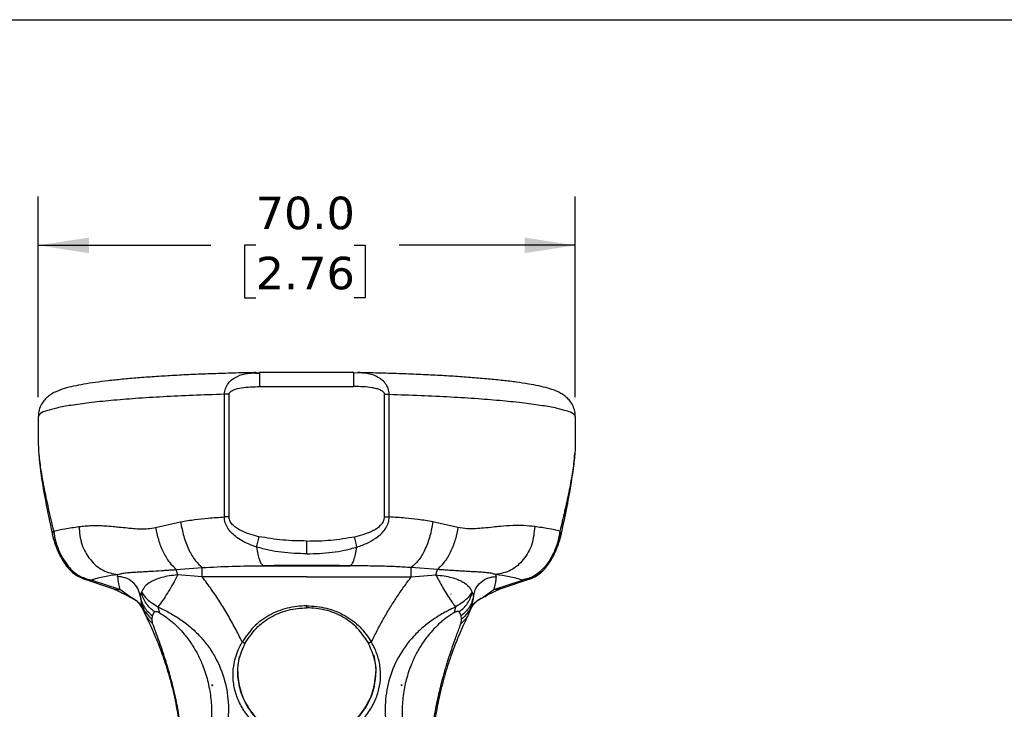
# Model space of a CAD drawing. Header units: millimetres. Extents: x 13 to 546, y 13 to 419.
# Tile 17 of 18: x 289 to 418, y 329 to 419. Entities that reach past the tile are written whole.
import ezdxf

# ---------------------------------------------------------------- set-up
doc = ezdxf.new("R2010")
doc.units = ezdxf.units.MM
doc.header["$LTSCALE"] = 2
doc.linetypes.add('SLD-Solid', pattern=[0])
doc.layers.add('DIMENSIONS', color=140, linetype='SLD-Solid', lineweight=25)
doc.layers.add('TEXT', color=140, linetype='SLD-Solid', lineweight=25)
doc.styles.add('SLDTEXTSTYLE0', font='VERDANA.TTF')
doc.dimstyles.new('SLDDIMSTYLE1', dxfattribs={"dimtxt": 4.316016, "dimasz": 6.604, "dimexe": 0, "dimexo": 0.0625, "dimgap": 1.079004, "dimtad": 0, "dimtih": 1, "dimtoh": 1, "dimrnd": 1e-09, "dimzin": 4, "dimdsep": 46, "dimtxsty": 'SLDTEXTSTYLE0', "dimsah": 1, "dimcen": 0.09, "dimadec": 0, "dimazin": 1, "dimtfac": 1, "dimtofl": 0, "dimtmove": 0, "dimatfit": 3, "dimfxl": 0, "dimfrac": 2, "dimtolj": 1, "dimtzin": 12, "dimarcsym": 0})

# ---------------------------------------------------------------- blocks, each defined once
blk = doc.blocks.new('_D_6')
at = {"layer": 'DIMENSIONS'}
for p, q in [((291.86, 369.94), (291.86, 396.06)), ((361.86, 369.94), (361.86, 396.06)), ((291.86, 389.71), (314.35, 389.71)), ((320.2, 389.71), (318.75, 389.71)), ((318.75, 389.71), (318.75, 382.85)), ((333.03, 389.71), (334.48, 389.71)), ((334.48, 389.71), (334.48, 382.85)), ((361.86, 389.71), (338.88, 389.71)), ((318.75, 382.85), (320.2, 382.85)), ((334.48, 382.85), (333.03, 382.85))]:
    blk.add_line(p, q, dxfattribs=at)
for points in [[(291.86, 389.71), (298.47, 388.69), (298.47, 390.72)], [(361.86, 389.71), (355.26, 390.72), (355.26, 388.69)]]:
    blk.add_solid(points, dxfattribs=at)
at = {"layer": 'DIMENSIONS', "char_height": 4.233, "attachment_point": 1, "style": 'SLDTEXTSTYLE0'}
for s, insert in [('70.0', (320.2, 396.05)), ('2.76', (320.2, 388.22))]:
    blk.add_mtext(s, dxfattribs=dict(at, insert=insert))

msp = doc.modelspace()

# ---------------------------------------------------------------- linework, layer by layer
for p, q in [((319.613, 373.061), (320.283, 373.101)), ((320.761, 373.119), (319.616, 373.026)), ((320.78, 373.032), (320.164, 373.021)), ((333.002, 373.135), (320.705, 373.135)), ((320.729, 373.081), (320.729, 373.109)), ((334.125, 373.069), (332.963, 373.118)), ((332.994, 373.081), (332.994, 373.109)), ((334.125, 373.067), (333.458, 373.103)), ((320.729, 371.31), (332.994, 371.31)), ((316.732, 370.313), (316.118, 370.305)), ((316.731, 354.335), (316.732, 370.313)), ((336.992, 354.335), (336.991, 370.313)), ((336.991, 370.313), (337.605, 370.305)), ((291.862, 367.402), (291.862, 363.928)), ((361.862, 363.905), (361.862, 367.402)), ((316.731, 354.335), (316.118, 354.326)), ((336.992, 354.335), (337.606, 354.326)), ((307.159, 352.974), (310.419, 353.696)), ((346.564, 352.974), (343.304, 353.696)), ((321.217, 347.965), (332.507, 347.965)), ((309.836, 347.471), (313.238, 347.729)), ((310.045, 346.775), (309.836, 347.471)), ((313.239, 346.522), (310.045, 346.775)), ((343.887, 347.471), (340.485, 347.729)), ((340.485, 346.522), (343.678, 346.775)), ((343.678, 346.775), (343.887, 347.471)), ((297.815, 346.247), (301.552, 345.015)), ((297.879, 346.227), (298.754, 346.108)), ((302.491, 344.876), (298.754, 346.108)), ((351.232, 344.876), (354.969, 346.108)), ((352.172, 345.015), (355.909, 346.247)), ((355.844, 346.227), (354.969, 346.108)), ((301.565, 345.011), (303.301, 344.182)), ((303.882, 343.873), (302.491, 344.876)), ((303.369, 344.135), (304.328, 343.628)), ((305.093, 344.331), (305.159, 344.169)), ((305.202, 344.172), (305.157, 344.022)), ((305.157, 344.022), (305.187, 343.74)), ((305.31, 344.538), (305.202, 344.172)), ((308.033, 344.284), (308.033, 344.249)), ((308.033, 344.249), (308.074, 344.249)), ((345.69, 344.249), (345.649, 344.249)), ((345.69, 344.284), (345.69, 344.249)), ((348.413, 344.538), (348.52, 344.177)), ((348.52, 344.177), (348.566, 344.022)), ((348.566, 344.022), (348.53, 343.682)), ((348.563, 344.174), (348.628, 344.328)), ((348.566, 344.022), (348.664, 344.316)), ((349.395, 343.628), (350.354, 344.135)), ((349.842, 343.873), (351.232, 344.876)), ((350.42, 344.181), (352.157, 345.01)), ((305.193, 343.682), (305.27, 343.315)), ((326.862, 342.682), (326.862, 342.765)), ((348.53, 343.682), (348.453, 343.313)), ((306.694, 341.025), (306.746, 341.455)), ((306.746, 341.455), (306.998, 341.998)), ((307.467, 342.601), (307.673, 341.848)), ((346.256, 342.601), (346.051, 341.848)), ((346.977, 341.455), (346.725, 341.998)), ((347.03, 341.025), (346.977, 341.455)), ((306.76, 340.457), (306.694, 341.025)), ((346.963, 340.457), (347.03, 341.025)), ((311.166, 338.163), (311.165, 338.165)), ((311.165, 338.163), (311.165, 338.165)), ((311.165, 338.163), (311.166, 338.163)), ((342.557, 338.163), (342.558, 338.165)), ((342.558, 338.163), (342.557, 338.163)), ((342.558, 338.163), (342.558, 338.165)), ((314.513, 332.371), (314.513, 332.491)), ((339.21, 332.371), (339.21, 332.491)), ((314.468, 332.371), (314.513, 332.371)), ((314.513, 332.371), (314.562, 332.371)), ((339.21, 332.371), (339.162, 332.371)), ((339.255, 332.371), (339.21, 332.371))]:
    msp.add_line(p, q)
at = {"flags": 128}
for points in [[(320.729, 371.31), (320.729, 372.059), (320.729, 372.667), (320.729, 373.043), (320.729, 373.081)], [(332.994, 371.31), (332.994, 372.059), (332.994, 372.667), (332.994, 373.043), (332.994, 373.081)], [(316.118, 354.326), (316.118, 363.274), (316.118, 370.305)], [(337.606, 354.326), (337.605, 363.274), (337.605, 370.305)], [(326.862, 349.531), (326.862, 349.872), (326.862, 350.284), (326.862, 350.736), (326.862, 351.191)], [(313.239, 346.522), (313.238, 347.233), (313.238, 347.729)], [(326.862, 346.522), (319.233, 346.522), (313.239, 346.522)], [(326.862, 346.522), (334.49, 346.522), (340.485, 346.522)], [(340.485, 346.522), (340.485, 347.233), (340.485, 347.729)], [(335.897, 334.19), (335.867, 334.939), (335.638, 336.325)], [(318.048, 336.167), (317.865, 335.03), (317.831, 334.513)]]:
    msp.add_lwpolyline(points, dxfattribs=at)
for centre, radius, start, end in [((326.862, 18.914), 329.099, 89.01718, 90.98282), ((304.635, 326.246), 20.714, 96.61133, 106.4941), ((349.088, 326.246), 20.714, 73.50592, 83.38866), ((326.621, 334.212), 8.759, 180.0201, 212.05396), ((327.102, 334.212), 8.759, 327.94601, 359.97995), ((326.965, 334.273), 8.943, 284.93863, 347.08247), ((326.698, 334.249), 8.88, 204.98593, 225.18684), ((326.862, 334.405), 9.066, 212.27854, 327.72146)]:
    msp.add_arc(centre, radius, start, end)
for points, knots in [([(320.282, 373.131), (320.068, 373.127), (318.95, 373.108), (316.952, 373.058), (314.32, 372.974), (311.779, 372.869), (309.347, 372.745), (307.04, 372.603), (304.875, 372.443), (302.864, 372.266), (301.018, 372.073), (299.344, 371.863), (297.842, 371.634), (296.497, 371.378), (295.245, 371.067), (294.223, 370.704), (293.454, 370.272), (292.917, 369.847), (292.452, 369.323), (292.086, 368.659), (291.872, 367.993), (291.888, 367.561), (291.895, 367.403)], [0, 0, 0, 0, 0.0210845, 0.1098976, 0.1963684, 0.2798724, 0.3598268, 0.4356873, 0.5069578, 0.5732048, 0.6340782, 0.6893498, 0.7389905, 0.7833645, 0.8238426, 0.8657308, 0.8894472, 0.9101636, 0.932791, 0.9577176, 0.9844934, 1, 1, 1, 1]), ([(316.118, 370.305), (316.149, 370.566), (316.209, 371.084), (316.602, 371.751), (317.15, 372.276), (317.977, 372.754), (318.831, 373.033), (319.45, 373.055), (319.613, 373.061)], [0, 0, 0, 0, 0.1595784, 0.3169865, 0.4618806, 0.6209883, 0.8998885, 1, 1, 1, 1]), ([(361.829, 367.403), (361.835, 367.559), (361.853, 367.992), (361.639, 368.651), (361.283, 369.302), (360.846, 369.806), (360.368, 370.199), (359.832, 370.525), (359.15, 370.833), (358.23, 371.134), (357.076, 371.409), (355.695, 371.665), (354.138, 371.896), (352.384, 372.109), (350.476, 372.303), (348.414, 372.477), (346.205, 372.634), (343.861, 372.773), (341.397, 372.893), (338.83, 372.994), (336.178, 373.074), (334.377, 373.116), (333.464, 373.131), (333.459, 373.131)], [0, 0, 0, 0, 0.015238, 0.0425073, 0.0665723, 0.0879843, 0.107641, 0.1271906, 0.1495222, 0.1810719, 0.222187, 0.2660878, 0.3191509, 0.3769164, 0.4397839, 0.5077122, 0.5804286, 0.6575354, 0.738554, 0.8229482, 0.9101388, 0.9995144, 1, 1, 1, 1]), ([(337.605, 370.305), (337.576, 370.573), (337.521, 371.089), (337.116, 371.756), (336.579, 372.27), (335.724, 372.767), (334.877, 373.041), (334.254, 373.062), (334.125, 373.067)], [0, 0, 0, 0, 0.1640141, 0.3150953, 0.4673438, 0.6171018, 0.9207201, 1, 1, 1, 1]), ([(316.732, 370.313), (316.734, 370.341), (316.739, 370.399), (316.789, 370.513), (316.957, 370.703), (317.482, 370.978), (318.77, 371.272), (319.931, 371.294), (320.729, 371.31)], [0, 0, 0, 0, 0.0194547, 0.0400634, 0.0853677, 0.1931222, 0.4452894, 1, 1, 1, 1]), ([(336.991, 370.313), (336.981, 370.371), (336.959, 370.493), (336.762, 370.702), (336.411, 370.891), (335.917, 371.048), (335.177, 371.198), (334.196, 371.294), (333.4, 371.304), (332.994, 371.31)], [0, 0, 0, 0, 0.0397144, 0.0849943, 0.1926907, 0.3150455, 0.4451467, 0.7177095, 1, 1, 1, 1]), ([(316.118, 370.305), (314.745, 370.262), (312.078, 370.178), (308.218, 369.992), (304.656, 369.77), (301.449, 369.51), (298.645, 369.222), (296.301, 368.899), (294.413, 368.581), (293.109, 368.197), (292.16, 367.934), (291.946, 367.533), (291.875, 367.402)], [0, 0, 0, 0, 0.1670207, 0.3244896, 0.4699209, 0.6010307, 0.7157792, 0.8124168, 0.8895441, 0.9462226, 0.9823436, 1, 1, 1, 1]), ([(337.605, 370.305), (338.978, 370.262), (341.645, 370.178), (345.505, 369.992), (349.067, 369.77), (352.274, 369.51), (355.079, 369.222), (357.422, 368.899), (359.31, 368.581), (360.614, 368.197), (361.563, 367.934), (361.777, 367.533), (361.848, 367.402)], [0, 0, 0, 0, 0.1670207, 0.3244895, 0.4699209, 0.6010307, 0.7157792, 0.8124168, 0.8895441, 0.9462226, 0.9823436, 1, 1, 1, 1]), ([(291.865, 363.928), (291.868, 363.645), (291.874, 363.172), (291.921, 362.701), (291.94, 362.511)], [0, 0, 0, 0, 0.5979387, 1, 1, 1, 1]), ([(361.849, 363.905), (361.851, 363.707), (361.857, 363.266), (361.811, 362.828), (361.787, 362.587)], [0, 0, 0, 0, 0.4506632, 1, 1, 1, 1]), ([(291.94, 362.511), (291.954, 362.332), (291.999, 361.784), (292.131, 360.825), (292.326, 359.59), (292.572, 358.255), (292.855, 356.857), (293.169, 355.421), (293.509, 353.96), (293.75, 352.975), (293.871, 352.481)], [0, 0, 0, 0, 0.0527463, 0.1615235, 0.2837949, 0.4196737, 0.5596832, 0.7025124, 0.8508225, 1, 1, 1, 1]), ([(291.948, 362.51), (291.953, 362.372), (291.994, 361.309), (292.33, 359.069), (292.917, 355.61), (293.476, 353.087), (293.777, 351.732)], [0, 0, 0, 0, 0.0378237, 0.2917056, 0.6195122, 1, 1, 1, 1]), ([(361.787, 362.587), (361.771, 362.383), (361.704, 361.503), (361.44, 359.817), (361.014, 357.514), (360.47, 355.022), (360.061, 353.342), (359.852, 352.481)], [0, 0, 0, 0, 0.0596209, 0.257202, 0.4963876, 0.74197, 1, 1, 1, 1]), ([(359.947, 351.731), (360.209, 352.912), (360.711, 355.174), (361.286, 358.357), (361.663, 360.795), (361.747, 362.15), (361.774, 362.588)], [0, 0, 0, 0, 0.3293023, 0.6305682, 0.8806824, 1, 1, 1, 1]), ([(310.419, 353.696), (311.04, 353.802), (312.229, 354.005), (314.133, 354.201), (315.413, 354.282), (316.118, 354.326)], [0, 0, 0, 0, 0.3292329, 0.6305913, 1, 1, 1, 1]), ([(320.335, 350.408), (320.011, 350.521), (319.36, 350.748), (318.439, 351.193), (317.643, 351.71), (317.011, 352.273), (316.532, 352.876), (316.262, 353.447), (316.138, 353.944), (316.124, 354.199), (316.118, 354.326)], [0, 0, 0, 0, 0.1682318, 0.337446, 0.5000119, 0.6314734, 0.7503484, 0.8752061, 0.9376351, 1, 1, 1, 1]), ([(320.629, 351.76), (319.822, 351.969), (318.612, 352.28), (317.376, 353.062), (316.83, 353.716), (316.764, 354.129), (316.731, 354.335)], [0, 0, 0, 0, 0.5009494, 0.7510441, 0.8759172, 1, 1, 1, 1]), ([(333.094, 351.76), (333.515, 351.864), (334.35, 352.07), (335.358, 352.471), (336.082, 352.898), (336.545, 353.29), (336.909, 353.759), (336.964, 354.145), (336.992, 354.335)], [0, 0, 0, 0, 0.26196162, 0.51928099, 0.6528271, 0.76781423, 0.88599662, 1, 1, 1, 1]), ([(333.388, 350.408), (333.39, 350.409), (333.409, 350.415), (333.474, 350.437), (334.012, 350.62), (334.945, 350.991), (335.978, 351.624), (336.701, 352.26), (337.1, 352.755), (337.347, 353.207), (337.545, 353.68), (337.582, 354.071), (337.606, 354.326)], [0, 0, 0, 0, 0.0010868, 0.0097102, 0.0337408, 0.2795367, 0.5000421, 0.6233193, 0.7502986, 0.8091015, 0.8754351, 1, 1, 1, 1]), ([(343.304, 353.696), (342.664, 353.804), (341.467, 354.006), (339.564, 354.204), (338.303, 354.283), (337.606, 354.326)], [0, 0, 0, 0, 0.33930176, 0.63474315, 1, 1, 1, 1]), ([(293.871, 352.481), (294.356, 352.588), (295.444, 352.829), (296.547, 352.988), (297.158, 353.076)], [0, 0, 0, 0, 0.44592015, 1, 1, 1, 1]), ([(297.158, 353.076), (297.432, 353.109), (297.979, 353.175), (298.82, 353.214), (299.694, 353.216), (300.634, 353.174), (301.535, 353.104), (302.498, 353.007), (303.377, 352.915), (304.335, 352.82), (305.23, 352.772), (306.204, 352.79), (306.832, 352.911), (307.159, 352.974)], [0, 0, 0, 0, 0.0823798, 0.1647583, 0.2512124, 0.3435407, 0.4458325, 0.5213348, 0.6329256, 0.7099531, 0.809148, 0.9006739, 1, 1, 1, 1]), ([(297.158, 353.076), (297.234, 352.291), (297.383, 350.741), (298.525, 348.732), (300.184, 347.227), (301.576, 346.954), (302.25, 346.822)], [0, 0, 0, 0, 0.2657486, 0.5250098, 0.7697871, 1, 1, 1, 1]), ([(307.159, 352.974), (307.264, 352.426), (307.475, 351.322), (308.093, 349.794), (308.852, 348.46), (309.528, 347.781), (309.836, 347.471)], [0, 0, 0, 0, 0.2680541, 0.5401063, 0.7902371, 1, 1, 1, 1]), ([(310.419, 353.696), (310.534, 353.065), (310.763, 351.804), (311.427, 350.094), (312.207, 348.663), (312.928, 348.01), (313.238, 347.729)], [0, 0, 0, 0, 0.2849033, 0.5692543, 0.8148251, 1, 1, 1, 1]), ([(343.304, 353.696), (343.193, 353.08), (342.968, 351.838), (342.316, 350.137), (341.537, 348.688), (340.803, 348.019), (340.485, 347.729)], [0, 0, 0, 0, 0.2779282, 0.5605357, 0.809549, 1, 1, 1, 1]), ([(346.564, 352.974), (346.468, 352.462), (346.269, 351.406), (345.681, 349.903), (344.924, 348.525), (344.217, 347.806), (343.887, 347.471)], [0, 0, 0, 0, 0.25019601, 0.51650647, 0.77437683, 1, 1, 1, 1]), ([(356.565, 353.076), (356.098, 353.126), (355.165, 353.225), (353.671, 353.214), (352.332, 353.12), (351.041, 352.988), (349.958, 352.872), (348.824, 352.781), (347.709, 352.765), (346.955, 352.902), (346.564, 352.974)], [0, 0, 0, 0, 0.1402882, 0.2803161, 0.4457228, 0.5413934, 0.6681751, 0.7714953, 0.8814644, 1, 1, 1, 1]), ([(356.565, 353.076), (356.49, 352.291), (356.341, 350.741), (355.199, 348.732), (353.539, 347.227), (352.147, 346.954), (351.473, 346.822)], [0, 0, 0, 0, 0.26574858, 0.52500997, 0.76978713, 1, 1, 1, 1]), ([(359.852, 352.481), (359.367, 352.588), (358.279, 352.829), (357.176, 352.988), (356.565, 353.076)], [0, 0, 0, 0, 0.4459196, 1, 1, 1, 1]), ([(293.793, 351.766), (293.777, 351.801), (293.677, 352.027), (293.782, 352.273), (293.871, 352.481)], [0, 0, 0, 0, 0.1518128, 1, 1, 1, 1]), ([(293.759, 351.797), (293.799, 351.63), (293.886, 351.273), (294.066, 350.721), (294.289, 350.137), (294.626, 349.386), (295.074, 348.569), (295.777, 347.6), (296.663, 346.73), (297.496, 346.385), (297.877, 346.227)], [0, 0, 0, 0, 0.071588, 0.1528655, 0.2412737, 0.3314065, 0.4952809, 0.6274254, 0.8299104, 1, 1, 1, 1]), ([(293.871, 352.481), (293.94, 352.057), (294.075, 351.224), (294.496, 350.03), (295.042, 348.92), (295.869, 347.739), (297.041, 346.583), (298.203, 346.26), (298.754, 346.108)], [0, 0, 0, 0, 0.1503787, 0.2956625, 0.4424447, 0.5825195, 0.8022669, 1, 1, 1, 1]), ([(320.335, 350.408), (320.356, 350.509), (320.401, 350.723), (320.473, 351.055), (320.549, 351.405), (320.602, 351.642), (320.629, 351.76)], [0, 0, 0, 0, 0.2233646, 0.4728588, 0.7362763, 1, 1, 1, 1]), ([(326.862, 351.191), (325.811, 351.206), (323.719, 351.234), (321.656, 351.585), (320.629, 351.76)], [0, 0, 0, 0, 0.5021639, 1, 1, 1, 1]), ([(326.862, 351.191), (327.912, 351.206), (330.005, 351.234), (332.067, 351.585), (333.094, 351.76)], [0, 0, 0, 0, 0.5021639, 1, 1, 1, 1]), ([(333.388, 350.408), (333.367, 350.511), (333.321, 350.726), (333.224, 351.177), (333.147, 351.525), (333.094, 351.76)], [0, 0, 0, 0, 0.2265201, 0.4774111, 1, 1, 1, 1]), ([(359.852, 352.481), (359.785, 352.074), (359.649, 351.241), (359.235, 350.042), (358.68, 348.921), (358.014, 347.959), (357.275, 347.193), (356.313, 346.461), (355.485, 346.243), (354.969, 346.108)], [0, 0, 0, 0, 0.14459, 0.2952662, 0.4426163, 0.582058, 0.7034506, 0.815419, 1, 1, 1, 1]), ([(355.847, 346.227), (356.178, 346.36), (356.93, 346.661), (357.776, 347.424), (358.496, 348.346), (358.978, 349.173), (359.356, 349.968), (359.614, 350.61), (359.822, 351.22), (359.919, 351.614), (359.964, 351.797)], [0, 0, 0, 0, 0.1476166, 0.3352703, 0.4645361, 0.6340698, 0.7322123, 0.8309198, 0.9216859, 1, 1, 1, 1]), ([(359.934, 351.766), (359.947, 351.796), (360.048, 352.022), (359.943, 352.268), (359.852, 352.481)], [0, 0, 0, 0, 0.132488, 1, 1, 1, 1]), ([(321.217, 347.965), (321.128, 348.042), (320.897, 348.242), (320.702, 348.787), (320.487, 349.516), (320.389, 350.09), (320.335, 350.408)], [0, 0, 0, 0, 0.1316335, 0.342659, 0.6352016, 1, 1, 1, 1]), ([(326.862, 349.531), (326.31, 349.54), (325.208, 349.558), (323.562, 349.711), (321.925, 349.958), (320.865, 350.258), (320.335, 350.408)], [0, 0, 0, 0, 0.2501613, 0.500243, 0.750205, 1, 1, 1, 1]), ([(326.862, 349.531), (327.413, 349.54), (328.515, 349.556), (330.161, 349.711), (331.798, 349.958), (332.858, 350.258), (333.388, 350.408)], [0, 0, 0, 0, 0.2501682, 0.5002517, 0.7502128, 1, 1, 1, 1]), ([(332.507, 347.965), (332.595, 348.042), (332.827, 348.242), (333.021, 348.787), (333.236, 349.516), (333.334, 350.09), (333.388, 350.408)], [0, 0, 0, 0, 0.1316334, 0.342659, 0.6352015, 1, 1, 1, 1]), ([(313.238, 347.729), (314.539, 347.799), (317.197, 347.943), (319.858, 347.957), (321.217, 347.965)], [0, 0, 0, 0, 0.4895505, 1, 1, 1, 1]), ([(340.485, 347.729), (339.824, 347.771), (338.501, 347.855), (336.537, 347.914), (334.538, 347.95), (333.204, 347.96), (332.507, 347.965)], [0, 0, 0, 0, 0.2487493, 0.4984872, 0.7380807, 1, 1, 1, 1]), ([(302.191, 346.566), (302.19, 346.592), (302.189, 346.638), (302.201, 346.704), (302.219, 346.764), (302.24, 346.803), (302.25, 346.822)], [0, 0, 0, 0, 0.296107, 0.5087404, 0.7545944, 1, 1, 1, 1]), ([(305.157, 344.022), (305.071, 344.359), (304.893, 345.055), (304.178, 345.897), (303.237, 346.463), (302.531, 346.532), (302.191, 346.566)], [0, 0, 0, 0, 0.2439298, 0.5027187, 0.7600495, 1, 1, 1, 1]), ([(302.191, 346.566), (302.225, 346.249), (302.285, 345.678), (302.428, 345.122), (302.491, 344.876)], [0, 0, 0, 0, 0.5556778, 1, 1, 1, 1]), ([(302.25, 346.822), (302.262, 346.827), (302.426, 346.885), (302.78, 346.979), (303.37, 347.069), (304.04, 347.126), (304.74, 347.165), (305.43, 347.201), (306.135, 347.239), (307.077, 347.296), (307.957, 347.354), (308.762, 347.405), (309.292, 347.439), (309.654, 347.46), (309.836, 347.471)], [0, 0, 0, 0, 0.004885, 0.0686925, 0.1434804, 0.2393576, 0.3329198, 0.4195758, 0.5108556, 0.6106365, 0.7908053, 0.8576727, 0.9279927, 1, 1, 1, 1]), ([(310.045, 346.775), (309.676, 346.738), (308.982, 346.67), (308.027, 346.467), (307.224, 346.213), (306.441, 345.846), (305.714, 345.338), (305.431, 344.777), (305.31, 344.538)], [0, 0, 0, 0, 0.2022129, 0.3808743, 0.5330564, 0.6602888, 0.855294, 1, 1, 1, 1]), ([(310.045, 346.775), (310.037, 346.76), (309.971, 346.635), (309.545, 345.831), (308.758, 344.411), (307.889, 343.193), (307.467, 342.601)], [0, 0, 0, 0, 0.0099424, 0.0866284, 0.5558434, 1, 1, 1, 1]), ([(318.443, 338.02), (318.14, 338.637), (317.548, 339.843), (316.567, 341.595), (315.541, 343.266), (314.437, 344.916), (313.646, 345.976), (313.239, 346.522)], [0, 0, 0, 0, 0.2063915, 0.4035522, 0.6028088, 0.7953681, 1, 1, 1, 1]), ([(335.281, 338.02), (335.526, 338.524), (336.016, 339.531), (336.821, 341.004), (337.668, 342.442), (338.565, 343.844), (339.497, 345.206), (340.157, 346.086), (340.485, 346.522)], [0, 0, 0, 0, 0.1681732, 0.3365487, 0.5041401, 0.669486, 0.8362566, 1, 1, 1, 1]), ([(343.678, 346.775), (344.047, 346.738), (344.741, 346.67), (345.697, 346.467), (346.499, 346.213), (347.283, 345.846), (348.009, 345.338), (348.292, 344.777), (348.413, 344.538)], [0, 0, 0, 0, 0.2022128, 0.3808742, 0.5330564, 0.6602888, 0.855294, 1, 1, 1, 1]), ([(343.678, 346.775), (343.848, 346.459), (344.19, 345.819), (344.727, 344.884), (345.261, 344.001), (345.773, 343.247), (346.108, 342.799), (346.256, 342.601)], [0, 0, 0, 0, 0.2189722, 0.4432563, 0.6585217, 0.848837, 1, 1, 1, 1]), ([(351.473, 346.822), (351.321, 346.87), (350.987, 346.974), (350.399, 347.062), (349.715, 347.125), (348.995, 347.164), (348.283, 347.201), (347.579, 347.24), (346.873, 347.282), (346.17, 347.327), (345.455, 347.374), (344.691, 347.423), (344.16, 347.455), (343.887, 347.471)], [0, 0, 0, 0, 0.0625946, 0.1373493, 0.2332039, 0.3328283, 0.4208917, 0.5136423, 0.6104584, 0.6989645, 0.7908341, 0.892178, 1, 1, 1, 1]), ([(348.664, 344.316), (348.728, 344.551), (348.887, 345.141), (349.549, 345.895), (350.485, 346.463), (351.192, 346.532), (351.533, 346.566)], [0, 0, 0, 0, 0.1842017, 0.4633906, 0.7410515, 1, 1, 1, 1]), ([(351.533, 346.566), (351.528, 346.513), (351.519, 346.417), (351.505, 346.273), (351.488, 346.135), (351.458, 345.913), (351.418, 345.677), (351.369, 345.431), (351.333, 345.268), (351.299, 345.131), (351.267, 345.006), (351.245, 344.922), (351.232, 344.876)], [0, 0, 0, 0, 0.09287814, 0.16774231, 0.25201548, 0.33556637, 0.55851817, 0.66933304, 0.77426261, 0.84903414, 0.9152249, 1, 1, 1, 1]), ([(351.533, 346.566), (351.533, 346.592), (351.534, 346.638), (351.522, 346.704), (351.504, 346.764), (351.483, 346.803), (351.473, 346.822)], [0, 0, 0, 0, 0.2961073, 0.5087409, 0.7545973, 1, 1, 1, 1]), ([(301.556, 345.024), (301.576, 345.014), (301.86, 344.872), (302.187, 344.874), (302.491, 344.876)], [0, 0, 0, 0, 0.0708992, 1, 1, 1, 1]), ([(303.882, 343.873), (303.696, 343.947), (303.485, 344.03), (303.316, 344.177), (303.297, 344.194)], [0, 0, 0, 0, 0.8826404, 1, 1, 1, 1]), ([(305.157, 344.022), (305.21, 343.772), (305.317, 343.267), (305.668, 342.569), (306.138, 341.94), (306.544, 341.616), (306.746, 341.455)], [0, 0, 0, 0, 0.2464214, 0.4982689, 0.751031, 1, 1, 1, 1]), ([(305.31, 344.538), (305.538, 344.221), (305.925, 343.684), (306.706, 343.089), (307.2, 342.772), (307.467, 342.601)], [0, 0, 0, 0, 0.3974918, 0.6742112, 1, 1, 1, 1]), ([(306.998, 341.998), (306.793, 342.155), (306.377, 342.472), (305.886, 343.09), (305.506, 343.782), (305.375, 344.288), (305.31, 344.538)], [0, 0, 0, 0, 0.24769758, 0.50027493, 0.75270154, 1, 1, 1, 1]), ([(308.074, 344.249), (308.066, 344.256), (308.053, 344.267), (308.039, 344.279), (308.033, 344.284)], [0, 0, 0, 0, 0.55998712, 1, 1, 1, 1]), ([(345.649, 344.249), (345.657, 344.256), (345.671, 344.267), (345.684, 344.279), (345.69, 344.284)], [0, 0, 0, 0, 0.55998712, 1, 1, 1, 1]), ([(348.413, 344.538), (348.185, 344.221), (347.774, 343.651), (346.982, 343.069), (346.489, 342.751), (346.256, 342.601)], [0, 0, 0, 0, 0.3975705, 0.7156249, 1, 1, 1, 1]), ([(346.725, 341.998), (346.931, 342.155), (347.346, 342.472), (347.837, 343.091), (348.217, 343.783), (348.348, 344.288), (348.413, 344.538)], [0, 0, 0, 0, 0.2478449, 0.5004699, 0.7528458, 1, 1, 1, 1]), ([(348.566, 344.022), (348.513, 343.772), (348.406, 343.267), (348.054, 342.568), (347.584, 341.94), (347.179, 341.615), (346.977, 341.455)], [0, 0, 0, 0, 0.24663547, 0.49855652, 0.75124756, 1, 1, 1, 1]), ([(349.842, 343.873), (350.022, 343.945), (350.231, 344.028), (350.4, 344.173), (350.424, 344.194)], [0, 0, 0, 0, 0.85841349, 1, 1, 1, 1]), ([(352.167, 345.024), (352.147, 345.014), (351.864, 344.872), (351.536, 344.874), (351.232, 344.876)], [0, 0, 0, 0, 0.070901, 1, 1, 1, 1]), ([(305.553, 342.168), (305.47, 342.353), (305.302, 342.728), (304.909, 343.208), (304.436, 343.611), (304.065, 343.786), (303.882, 343.873)], [0, 0, 0, 0, 0.247151, 0.4996894, 0.7523986, 1, 1, 1, 1]), ([(304.391, 343.559), (304.506, 343.49), (304.808, 343.306), (305.255, 342.838), (305.463, 342.381), (305.581, 342.124)], [0, 0, 0, 0, 0.21141, 0.5567432, 1, 1, 1, 1]), ([(305.249, 343.32), (305.302, 343.045), (305.42, 342.439), (305.677, 341.878), (305.817, 341.572)], [0, 0, 0, 0, 0.4553784, 1, 1, 1, 1]), ([(305.27, 343.315), (305.293, 343.185), (305.362, 342.795), (305.648, 342.192), (306.095, 341.537), (306.495, 341.195), (306.694, 341.025)], [0, 0, 0, 0, 0.143824, 0.4298789, 0.7170905, 1, 1, 1, 1]), ([(326.862, 342.765), (325.994, 342.702), (324.273, 342.576), (321.887, 341.577), (319.828, 340.083), (318.901, 338.703), (318.443, 338.02)], [0, 0, 0, 0, 0.2566767, 0.5096707, 0.7575405, 1, 1, 1, 1]), ([(326.862, 342.765), (327.729, 342.702), (329.452, 342.576), (331.837, 341.576), (333.895, 340.082), (334.822, 338.703), (335.281, 338.02)], [0, 0, 0, 0, 0.2568775, 0.5099666, 0.7573824, 1, 1, 1, 1]), ([(326.862, 342.503), (326.862, 342.501), (326.862, 342.487), (326.862, 342.553), (326.862, 342.59), (326.862, 342.648), (326.862, 342.682)], [0, 0, 0, 0, 0.0320818, 0.177894, 0.5109671, 1, 1, 1, 1]), ([(348.453, 343.313), (348.43, 343.183), (348.361, 342.794), (348.075, 342.192), (347.628, 341.537), (347.228, 341.195), (347.03, 341.025)], [0, 0, 0, 0, 0.1431133, 0.4294005, 0.7168512, 1, 1, 1, 1]), ([(347.906, 341.571), (348.046, 341.876), (348.303, 342.437), (348.42, 343.043), (348.474, 343.318)], [0, 0, 0, 0, 0.54488122, 1, 1, 1, 1]), ([(348.145, 342.129), (348.241, 342.345), (348.42, 342.749), (348.828, 343.202), (349.132, 343.463), (349.303, 343.543), (349.324, 343.553)], [0, 0, 0, 0, 0.3721762, 0.6993996, 0.9630816, 1, 1, 1, 1]), ([(348.17, 342.168), (348.249, 342.344), (348.409, 342.705), (348.789, 343.182), (349.265, 343.598), (349.648, 343.781), (349.842, 343.873)], [0, 0, 0, 0, 0.2341959, 0.4819096, 0.7389527, 1, 1, 1, 1]), ([(305.797, 341.61), (305.926, 341.389), (306.18, 340.95), (306.567, 340.621), (306.76, 340.457)], [0, 0, 0, 0, 0.50256944, 1, 1, 1, 1]), ([(305.798, 341.61), (305.901, 341.402), (306.118, 340.964), (306.452, 340.256), (306.805, 339.473), (307.185, 338.583), (307.578, 337.604), (307.997, 336.482), (308.419, 335.251), (308.846, 333.872), (309.251, 332.396), (309.621, 330.84), (309.939, 329.254), (310.194, 327.704), (310.39, 326.194), (310.514, 324.926), (310.59, 323.859), (310.636, 323.011), (310.653, 322.457), (310.662, 322.189)], [0, 0, 0, 0, 0.0345174, 0.0726908, 0.1163305, 0.1621532, 0.2164824, 0.2732011, 0.3401983, 0.4098333, 0.4877454, 0.5676565, 0.6475863, 0.728139, 0.8011443, 0.8738081, 0.9175735, 0.960102, 1, 1, 1, 1]), ([(306.998, 341.998), (307.077, 342.016), (307.224, 342.051), (307.407, 341.979), (307.551, 341.916), (307.631, 341.871), (307.673, 341.848)], [0, 0, 0, 0, 0.3338478, 0.6167845, 0.7985287, 1, 1, 1, 1]), ([(307.467, 342.601), (307.698, 342.495), (308.174, 342.276), (308.883, 341.906), (309.611, 341.488), (310.557, 340.88), (311.712, 340.006), (312.946, 338.823), (314.041, 337.492), (315.234, 335.615), (316.277, 333.042), (316.683, 330.326), (316.636, 328.168), (316.42, 326.574), (316.035, 325.043), (315.578, 323.822), (315.148, 322.905), (314.794, 322.251), (314.42, 321.635), (314.144, 321.248), (314.009, 321.057)], [0, 0, 0, 0, 0.0293873, 0.060685, 0.0925614, 0.1264619, 0.1908132, 0.2598101, 0.3238805, 0.3897789, 0.5166528, 0.6419968, 0.704646, 0.7660893, 0.8277622, 0.8869869, 0.9166474, 0.944968, 0.9729381, 1, 1, 1, 1]), ([(307.673, 341.848), (307.951, 341.674), (308.538, 341.31), (309.652, 340.417), (310.747, 339.296), (311.77, 337.93), (312.527, 336.68), (313.27, 335.127), (313.904, 333.287), (314.332, 331.153), (314.503, 328.986), (314.384, 327.549), (314.324, 326.833)], [0, 0, 0, 0, 0.0568117, 0.1195561, 0.2467499, 0.3271162, 0.4146624, 0.4994677, 0.625028, 0.7505184, 0.8757444, 1, 1, 1, 1]), ([(318.886, 337.989), (319.319, 338.638), (320.194, 339.948), (322.143, 341.369), (324.403, 342.324), (326.038, 342.443), (326.862, 342.503)], [0, 0, 0, 0, 0.2425567, 0.489858, 0.742902, 1, 1, 1, 1]), ([(334.838, 337.989), (334.405, 338.637), (333.531, 339.946), (331.566, 341.38), (329.301, 342.33), (327.665, 342.446), (326.862, 342.503)], [0, 0, 0, 0, 0.2421206, 0.4893577, 0.7493915, 1, 1, 1, 1]), ([(346.256, 342.601), (346.154, 342.554), (345.894, 342.435), (345.421, 342.209), (344.803, 341.887), (344.107, 341.483), (343.143, 340.865), (342.001, 339.993), (340.355, 338.417), (338.696, 336.131), (337.449, 333.046), (337.041, 330.338), (337.086, 328.179), (337.299, 326.597), (337.684, 325.058), (338.225, 323.609), (338.894, 322.255), (339.446, 321.45), (339.715, 321.057)], [0, 0, 0, 0, 0.01302, 0.03312781, 0.06066877, 0.09368849, 0.12628972, 0.19321689, 0.2596281, 0.3896593, 0.51668769, 0.64136887, 0.70376478, 0.76618156, 0.82576535, 0.88705305, 0.94500566, 1, 1, 1, 1]), ([(346.051, 341.848), (345.9, 341.757), (345.591, 341.571), (345.145, 341.259), (344.695, 340.915), (344.113, 340.423), (343.427, 339.758), (342.618, 338.831), (341.834, 337.749), (341.1, 336.496), (340.389, 334.964), (339.784, 333.146), (339.443, 331.397), (339.305, 329.989), (339.268, 328.931), (339.292, 327.88), (339.363, 327.182), (339.399, 326.833)], [0, 0, 0, 0, 0.0303831, 0.0624939, 0.0941467, 0.1285277, 0.1944222, 0.2593032, 0.3413641, 0.4254632, 0.5104085, 0.6335266, 0.7561256, 0.8182289, 0.8784435, 0.9393662, 1, 1, 1, 1]), ([(347.925, 341.61), (347.822, 341.402), (347.605, 340.964), (347.271, 340.256), (346.918, 339.473), (346.538, 338.583), (346.145, 337.602), (345.725, 336.479), (345.303, 335.248), (344.877, 333.869), (344.472, 332.394), (344.102, 330.837), (343.784, 329.252), (343.529, 327.702), (343.333, 326.193), (343.216, 324.998), (343.148, 324.071), (343.109, 323.424), (343.08, 322.797), (343.068, 322.389), (343.062, 322.189)], [0, 0, 0, 0, 0.0345059, 0.0726697, 0.1162772, 0.1621659, 0.2165765, 0.2733515, 0.3403581, 0.4099777, 0.4878746, 0.5677755, 0.6476736, 0.7282123, 0.801241, 0.8738386, 0.9066518, 0.9393181, 0.9702278, 1, 1, 1, 1]), ([(346.725, 341.998), (346.66, 342.017), (346.532, 342.054), (346.359, 341.995), (346.2, 341.931), (346.105, 341.878), (346.051, 341.848)], [0, 0, 0, 0, 0.27759235, 0.54324578, 0.74070209, 1, 1, 1, 1]), ([(347.925, 341.61), (347.799, 341.391), (347.544, 340.952), (347.158, 340.623), (346.963, 340.457)], [0, 0, 0, 0, 0.49761898, 1, 1, 1, 1]), ([(310.471, 326.833), (310.353, 327.593), (310.118, 329.1), (309.649, 331.329), (309.117, 333.446), (308.624, 335.132), (308.222, 336.393), (307.919, 337.295), (307.572, 338.283), (307.188, 339.333), (306.898, 340.094), (306.76, 340.457)], [0, 0, 0, 0, 0.1629687, 0.3232903, 0.4825894, 0.6255261, 0.695726, 0.7630574, 0.8273246, 0.9175874, 1, 1, 1, 1]), ([(343.252, 326.833), (343.287, 327.073), (343.36, 327.568), (343.483, 328.316), (343.645, 329.223), (343.852, 330.268), (344.186, 331.781), (344.526, 333.121), (344.855, 334.291), (345.054, 334.964), (345.293, 335.744), (345.576, 336.619), (345.902, 337.577), (346.208, 338.438), (346.487, 339.199), (346.732, 339.852), (346.889, 340.264), (346.963, 340.457)], [0, 0, 0, 0, 0.0514414, 0.1060036, 0.1606609, 0.2467727, 0.3316771, 0.4890921, 0.5397248, 0.5893149, 0.6377928, 0.7127274, 0.7842819, 0.8522172, 0.9065043, 0.9560945, 1, 1, 1, 1]), ([(321.955, 326.063), (321.609, 326.273), (320.917, 326.694), (319.995, 327.488), (319.041, 328.53), (318.163, 329.875), (317.505, 331.523), (317.208, 333.224), (317.265, 334.724), (317.539, 335.985), (317.908, 337.035), (318.264, 337.69), (318.443, 338.02)], [0, 0, 0, 0, 0.0870937, 0.1744382, 0.2614005, 0.3911532, 0.5183706, 0.6414636, 0.760816, 0.8395178, 0.9190856, 1, 1, 1, 1]), ([(317.865, 333.862), (317.876, 334.347), (317.893, 335.063), (318.177, 336.472), (318.58, 337.335), (318.886, 337.989)], [0, 0, 0, 0, 0.3380282, 0.4987577, 1, 1, 1, 1]), ([(318.443, 338.02), (318.494, 337.998), (318.59, 337.957), (318.722, 337.93), (318.838, 337.925), (318.872, 337.971), (318.886, 337.989)], [0, 0, 0, 0, 0.34652867, 0.65338932, 0.86711491, 1, 1, 1, 1]), ([(331.769, 326.063), (331.785, 326.072), (331.934, 326.157), (332.455, 326.467), (333.282, 327.077), (333.992, 327.769), (334.376, 328.215), (334.484, 328.346), (334.909, 328.872), (335.57, 329.897), (336.206, 331.506), (336.512, 333.18), (336.461, 334.866), (336.11, 336.255), (335.717, 337.208), (335.472, 337.685), (335.337, 337.924), (335.297, 337.993), (335.285, 338.013), (335.281, 338.02)], [0, 0, 0, 0, 0.0039616, 0.0371301, 0.1306943, 0.2247984, 0.2502433, 0.2575975, 0.2613825, 0.3961334, 0.5184295, 0.6322844, 0.7609272, 0.8791605, 0.9390779, 0.9828591, 0.9948121, 0.9982553, 1, 1, 1, 1]), ([(335.281, 338.02), (335.226, 337.997), (335.127, 337.955), (334.993, 337.929), (334.881, 337.928), (334.849, 337.972), (334.838, 337.989)], [0, 0, 0, 0, 0.3671272, 0.6740909, 0.8761318, 1, 1, 1, 1]), ([(335.8, 333.509), (335.821, 333.624), (335.972, 334.44), (335.717, 336.028), (335.132, 337.333), (334.838, 337.989)], [0, 0, 0, 0, 0.0753928, 0.5351344, 1, 1, 1, 1]), ([(319.197, 329.563), (318.825, 330.25), (318.097, 331.596), (317.941, 333.118), (317.865, 333.862)], [0, 0, 0, 0, 0.5105238, 1, 1, 1, 1]), ([(314.513, 332.491), (314.505, 332.469), (314.49, 332.428), (314.475, 332.389), (314.468, 332.371)], [0, 0, 0, 0, 0.5664193, 1, 1, 1, 1]), ([(314.513, 332.491), (314.522, 332.469), (314.538, 332.429), (314.554, 332.389), (314.562, 332.371)], [0, 0, 0, 0, 0.5600394, 1, 1, 1, 1]), ([(334.526, 329.563), (334.902, 330.248), (335.58, 331.485), (335.732, 332.885), (335.8, 333.509)], [0, 0, 0, 0, 0.5534335, 1, 1, 1, 1]), ([(339.21, 332.491), (339.201, 332.469), (339.185, 332.429), (339.169, 332.389), (339.162, 332.371)], [0, 0, 0, 0, 0.5600421, 1, 1, 1, 1]), ([(339.21, 332.491), (339.219, 332.469), (339.233, 332.428), (339.249, 332.389), (339.255, 332.371)], [0, 0, 0, 0, 0.5664219, 1, 1, 1, 1]), ([(322.423, 326.482), (321.792, 326.893), (320.962, 327.433), (320.185, 328.251), (319.695, 328.822), (319.407, 329.251), (319.197, 329.563)], [0, 0, 0, 0, 0.498764, 0.6560809, 0.7496367, 1, 1, 1, 1]), ([(331.301, 326.482), (331.933, 326.894), (332.776, 327.444), (333.52, 328.232), (333.765, 328.517), (334.083, 328.902), (334.317, 329.252), (334.526, 329.563)], [0, 0, 0, 0, 0.49996193, 0.66738707, 0.71949172, 0.75053242, 1, 1, 1, 1])]:
    msp.add_open_spline(points, degree=3, knots=knots)
at = {"layer": 'TEXT'}
msp.add_line((12.7, 419.1), (546.1, 419.1), dxfattribs=at)

# ---------------------------------------------------------------- dimensions: what is measured, and where the dimension line sits
at = {"layer": 'DIMENSIONS'}
dim = msp.add_linear_dim(base=(361.862, 389.707), p1=(291.862, 367.402), p2=(361.862, 367.402), angle=0, dimstyle='SLDDIMSTYLE1', dxfattribs=at)
dim.commit()
dim.dimension.update_dxf_attribs({"geometry": '_D_6', "text_midpoint": (326.614, 389.707), "dimtype": 160})

doc.saveas('drawing.dxf')
